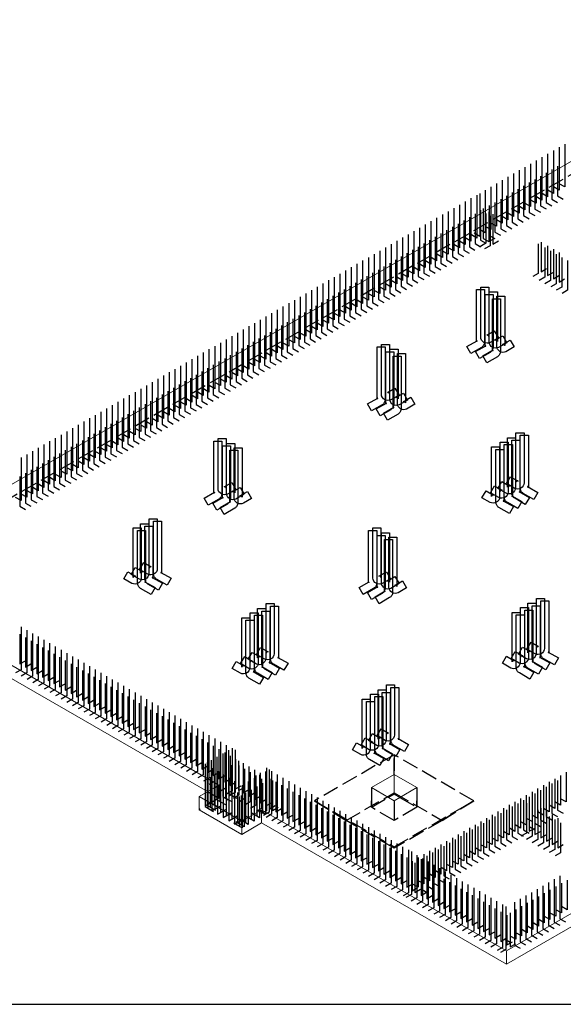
# Model space of a CAD drawing. Header units: millimetres. Extents: x 0 to 50400, y 0 to 35640.
# Tile 6 of 11: x 28053 to 36157, y 8942 to 23629. Entities that reach past the tile are written whole.
import ezdxf

# ---------------------------------------------------------------- set-up
doc = ezdxf.new("R2010")
doc.units = ezdxf.units.MM
doc.linetypes.add('______2', pattern=[324, 240, -84])
for name, color, linetype, lineweight in [('Standard', 7, 'Continuous', 25), ('Выпуски арматуры Г-обр.', 52, 'Continuous', 25), ('ЖБ Лента фундамента под плитной частью', 52, 'Continuous', 50), ('ЖБ Плита Фундамента верхний уровень', 7, 'Continuous', 35)]:
    doc.layers.add(name, color=color, linetype=linetype, lineweight=lineweight)

msp = doc.modelspace()

# ---------------------------------------------------------------- linework, layer by layer
at = {"layer": 'Standard', "color": 254, "linetype": 'Continuous', "lineweight": 25, "true_color": 0xc4c4ff, "transparency": 33554687}
msp.add_lwpolyline([(24993, 8942), (49273, 8942), (49273, 24195), (24993, 24195), (24993, 8942)], dxfattribs=at)
at = {"layer": 'Выпуски арматуры Г-обр.', "color": 7, "linetype": 'Continuous', "lineweight": 25, "transparency": 33554687}
for points in [[(36179, 21774), (36179, 21135), (36096, 21182)], [(35924, 21627), (35924, 20988), (35841, 21036)], [(36009, 21676), (36009, 21037), (35926, 21085)], [(36094, 21725), (36094, 21086), (36011, 21134)], [(35669, 21480), (35669, 20841), (35587, 20889)], [(35754, 21529), (35754, 20890), (35672, 20938)], [(35839, 21578), (35839, 20939), (35756, 20987)], [(36072, 21443), (36072, 21000), (36155, 20952)], [(35415, 21333), (35415, 20694), (35332, 20742)], [(35500, 21382), (35500, 20743), (35417, 20791)], [(35585, 21431), (35585, 20792), (35502, 20840)], [(35818, 21296), (35818, 20853), (35901, 20805)], [(35903, 21345), (35903, 20902), (35985, 20854)], [(35988, 21394), (35988, 20951), (36070, 20903)], [(35160, 21186), (35160, 20547), (35078, 20595)], [(35245, 21235), (35245, 20596), (35162, 20644)], [(35330, 21284), (35330, 20645), (35247, 20693)], [(35563, 21149), (35563, 20706), (35646, 20658)], [(35648, 21198), (35648, 20755), (35731, 20707)], [(35733, 21247), (35733, 20804), (35816, 20756)], [(34870, 21011), (34870, 20372), (34787, 20419)], [(34912, 21036), (34912, 20396), (34829, 20444)], [(34991, 21088), (34991, 20449), (34908, 20497)], [(35075, 21137), (35075, 20498), (34993, 20546)], [(35309, 21002), (35309, 20559), (35392, 20511)], [(35394, 21051), (35394, 20608), (35476, 20560)], [(35478, 21100), (35478, 20657), (35561, 20609)], [(34609, 20868), (34609, 20228), (34526, 20276)], [(34694, 20917), (34694, 20277), (34611, 20325)], [(34778, 20966), (34778, 20326), (34696, 20374)], [(35139, 20904), (35139, 20461), (35222, 20413)], [(35224, 20953), (35224, 20510), (35307, 20462)], [(34354, 20721), (34354, 20081), (34271, 20129)], [(34439, 20770), (34439, 20130), (34356, 20178)], [(34524, 20819), (34524, 20179), (34441, 20227)], [(34842, 20733), (34842, 20290), (34925, 20242)], [(34921, 20786), (34921, 20342), (35003, 20295)], [(35003, 20738), (35003, 20295), (34921, 20247)], [(34963, 20810), (34963, 20367), (35046, 20319)], [(35046, 20762), (35046, 20319), (35128, 20367)], [(35054, 20855), (35054, 20412), (35137, 20364)], [(35109, 20726), (35109, 20282), (35192, 20330)], [(34100, 20574), (34100, 19934), (34017, 19982)], [(34184, 20623), (34184, 19983), (34102, 20031)], [(34269, 20672), (34269, 20032), (34187, 20080)], [(34588, 20586), (34588, 20143), (34670, 20095)], [(34672, 20635), (34672, 20192), (34755, 20144)], [(34757, 20684), (34757, 20241), (34840, 20193)], [(35067, 20701), (35067, 20258), (34984, 20210)], [(33845, 20427), (33845, 19788), (33762, 19835)], [(33930, 20476), (33930, 19837), (33847, 19884)], [(34015, 20525), (34015, 19885), (33932, 19933)], [(34333, 20439), (34333, 19996), (34416, 19948)], [(34418, 20488), (34418, 20045), (34501, 19997)], [(34503, 20537), (34503, 20094), (34585, 20046)], [(33591, 20280), (33591, 19641), (33508, 19688)], [(33675, 20329), (33675, 19690), (33593, 19737)], [(33760, 20378), (33760, 19739), (33677, 19786)], [(34078, 20292), (34078, 19849), (34161, 19801)], [(34163, 20341), (34163, 19898), (34246, 19850)], [(34248, 20390), (34248, 19947), (34331, 19899)], [(35784, 20287), (35784, 19844), (35701, 19796)], [(35826, 20312), (35826, 19868), (35909, 19916)], [(33336, 20133), (33336, 19494), (33253, 19541)], [(33421, 20182), (33421, 19543), (33338, 19590)], [(33506, 20231), (33506, 19592), (33423, 19639)], [(33824, 20145), (33824, 19702), (33907, 19654)], [(33909, 20194), (33909, 19751), (33991, 19703)], [(33994, 20243), (33994, 19800), (34076, 19752)], [(35882, 20231), (35882, 19788), (35799, 19740)], [(35966, 20182), (35966, 19739), (35884, 19691)], [(35924, 20255), (35924, 19812), (36007, 19860)], [(36051, 20133), (36051, 19690), (35969, 19642)], [(36009, 20206), (36009, 19763), (36092, 19811)], [(36094, 20157), (36094, 19714), (36176, 19762)], [(33081, 19986), (33081, 19347), (32999, 19394)], [(33166, 20035), (33166, 19396), (33084, 19443)], [(33251, 20084), (33251, 19445), (33168, 19492)], [(33569, 19998), (33569, 19555), (33652, 19507)], [(33654, 20047), (33654, 19604), (33737, 19556)], [(33739, 20096), (33739, 19653), (33822, 19605)], [(36136, 20084), (36136, 19641), (36053, 19593)], [(36221, 20035), (36221, 19592), (36138, 19544)], [(32827, 19839), (32827, 19200), (32744, 19247)], [(32912, 19888), (32912, 19249), (32829, 19296)], [(32997, 19937), (32997, 19298), (32914, 19345)], [(33315, 19851), (33315, 19408), (33397, 19360)], [(33400, 19900), (33400, 19457), (33482, 19409)], [(33484, 19949), (33484, 19506), (33567, 19458)], [(32572, 19692), (32572, 19053), (32490, 19100)], [(32657, 19741), (32657, 19102), (32574, 19149)], [(32742, 19790), (32742, 19151), (32659, 19198)], [(33060, 19704), (33060, 19261), (33143, 19213)], [(33145, 19753), (33145, 19310), (33228, 19262)], [(33230, 19802), (33230, 19359), (33313, 19311)], [(32318, 19545), (32318, 18906), (32235, 18953)], [(32403, 19594), (32403, 18955), (32320, 19002)], [(32487, 19643), (32487, 19004), (32405, 19051)], [(32806, 19557), (32806, 19114), (32888, 19066)], [(32890, 19606), (32890, 19163), (32973, 19115)], [(32975, 19655), (32975, 19212), (33058, 19164)], [(34983, 19604), (34983, 18817), (34982, 18806), (34979, 18794), (34975, 18783), (34970, 18772), (34963, 18762), (34955, 18753), (34946, 18745), (34937, 18739), (34780, 18648), (34720, 18752), (34873, 18840), (34871, 18839), (34869, 18837), (34867, 18835), (34866, 18832), (34864, 18830), (34863, 18827), (34863, 18824), (34863, 18823), (34863, 19604), (34983, 19604)], [(35046, 19641), (35046, 18904), (35046, 18908), (35043, 18913), (35040, 18917), (35035, 18921), (35030, 18923), (35024, 18924), (35019, 18923), (35015, 18922), (35129, 18988), (35189, 18884), (35066, 18813), (35046, 18805), (35021, 18803), (34996, 18807), (34975, 18816), (34956, 18830), (34940, 18849), (34930, 18872), (34926, 18893), (34926, 19641), (35046, 19641)], [(35174, 19567), (35174, 18830), (35173, 18834), (35171, 18839), (35167, 18844), (35162, 18847), (35157, 18849), (35151, 18850), (35146, 18850), (35142, 18848), (35256, 18914), (35316, 18810), (35193, 18739), (35173, 18732), (35148, 18729), (35123, 18733), (35102, 18743), (35084, 18756), (35068, 18776), (35057, 18799), (35054, 18819), (35054, 19567), (35174, 19567)], [(32063, 19398), (32063, 18759), (31980, 18806)], [(32148, 19447), (32148, 18808), (32065, 18855)], [(32233, 19496), (32233, 18857), (32150, 18904)], [(32551, 19410), (32551, 18967), (32634, 18919)], [(32636, 19459), (32636, 19016), (32719, 18968)], [(32721, 19508), (32721, 19065), (32803, 19017)], [(35110, 19530), (35110, 18744), (35109, 18733), (35106, 18721), (35102, 18709), (35097, 18699), (35090, 18689), (35083, 18680), (35074, 18671), (35065, 18665), (34908, 18574), (34848, 18678), (35000, 18766), (34998, 18765), (34996, 18763), (34995, 18761), (34993, 18759), (34992, 18756), (34991, 18754), (34990, 18751), (34990, 18749), (34990, 19530), (35110, 19530)], [(35220, 19467), (35220, 18680), (35219, 18669), (35217, 18657), (35213, 18646), (35207, 18635), (35201, 18625), (35193, 18616), (35184, 18608), (35175, 18601), (35018, 18511), (34958, 18615), (35110, 18703), (35109, 18701), (35107, 18700), (35105, 18698), (35103, 18695), (35102, 18693), (35101, 18690), (35100, 18687), (35100, 18685), (35100, 19467), (35220, 19467)], [(35284, 19503), (35284, 18767), (35283, 18771), (35281, 18776), (35277, 18780), (35273, 18783), (35267, 18786), (35262, 18787), (35256, 18786), (35253, 18785), (35366, 18850), (35426, 18747), (35303, 18675), (35283, 18668), (35258, 18666), (35233, 18670), (35212, 18679), (35194, 18693), (35178, 18712), (35168, 18735), (35164, 18756), (35164, 19503), (35284, 19503)], [(31809, 19251), (31809, 18612), (31726, 18660)], [(31893, 19300), (31893, 18661), (31811, 18709)], [(31978, 19349), (31978, 18710), (31896, 18758)], [(32297, 19263), (32297, 18820), (32379, 18772)], [(32381, 19312), (32381, 18869), (32464, 18821)], [(32466, 19361), (32466, 18918), (32549, 18870)], [(31554, 19104), (31554, 18465), (31471, 18513)], [(31639, 19153), (31639, 18514), (31556, 18562)], [(31724, 19202), (31724, 18563), (31641, 18611)], [(32042, 19116), (32042, 18673), (32125, 18625)], [(32127, 19165), (32127, 18722), (32210, 18674)], [(32212, 19214), (32212, 18771), (32294, 18723)], [(31299, 18957), (31299, 18318), (31217, 18366)], [(31384, 19006), (31384, 18367), (31302, 18415)], [(31469, 19055), (31469, 18416), (31386, 18464)], [(31787, 18969), (31787, 18526), (31870, 18478)], [(31872, 19018), (31872, 18575), (31955, 18527)], [(31957, 19067), (31957, 18624), (32040, 18576)], [(31045, 18810), (31045, 18171), (30962, 18219)], [(31130, 18859), (31130, 18220), (31047, 18268)], [(31215, 18908), (31215, 18269), (31132, 18317)], [(31533, 18822), (31533, 18379), (31616, 18331)], [(31618, 18871), (31618, 18428), (31700, 18380)], [(31703, 18920), (31703, 18477), (31785, 18429)], [(30790, 18663), (30790, 18024), (30708, 18072)], [(30875, 18712), (30875, 18073), (30792, 18121)], [(30960, 18761), (30960, 18122), (30877, 18170)], [(31278, 18675), (31278, 18232), (31361, 18184)], [(31363, 18724), (31363, 18281), (31446, 18233)], [(31448, 18773), (31448, 18330), (31531, 18282)], [(33502, 18749), (33502, 17962), (33501, 17951), (33498, 17939), (33494, 17928), (33489, 17917), (33483, 17907), (33475, 17898), (33466, 17890), (33457, 17884), (33300, 17793), (33240, 17897), (33392, 17985), (33390, 17984), (33388, 17982), (33387, 17980), (33385, 17977), (33384, 17975), (33383, 17972), (33382, 17970), (33382, 17968), (33382, 18749), (33502, 18749)], [(33629, 18676), (33629, 17889), (33628, 17878), (33626, 17866), (33622, 17854), (33616, 17844), (33610, 17834), (33602, 17825), (33593, 17817), (33584, 17810), (33427, 17720), (33367, 17823), (33519, 17911), (33518, 17910), (33516, 17908), (33514, 17906), (33512, 17904), (33511, 17901), (33510, 17899), (33509, 17896), (33509, 17894), (33509, 18676), (33629, 18676)], [(33566, 18786), (33566, 18049), (33565, 18053), (33563, 18058), (33559, 18062), (33554, 18066), (33549, 18068), (33544, 18069), (33538, 18068), (33534, 18067), (33648, 18133), (33708, 18029), (33585, 17958), (33565, 17951), (33540, 17948), (33515, 17952), (33494, 17961), (33476, 17975), (33460, 17994), (33449, 18017), (33446, 18038), (33446, 18786), (33566, 18786)], [(33693, 18712), (33693, 17975), (33692, 17980), (33690, 17984), (33686, 17989), (33682, 17992), (33676, 17995), (33671, 17996), (33665, 17995), (33662, 17994), (33775, 18059), (33835, 17955), (33712, 17884), (33692, 17877), (33667, 17875), (33642, 17879), (33621, 17888), (33603, 17901), (33587, 17921), (33577, 17944), (33573, 17965), (33573, 18712), (33693, 18712)], [(30536, 18516), (30536, 17877), (30453, 17925)], [(30621, 18565), (30621, 17926), (30538, 17974)], [(30706, 18614), (30706, 17975), (30623, 18023)], [(31024, 18528), (31024, 18085), (31106, 18037)], [(31109, 18577), (31109, 18134), (31191, 18086)], [(31193, 18626), (31193, 18183), (31276, 18135)], [(33740, 18612), (33740, 17825), (33739, 17814), (33736, 17802), (33732, 17791), (33727, 17780), (33720, 17770), (33712, 17761), (33703, 17753), (33694, 17747), (33537, 17656), (33477, 17760), (33630, 17848), (33628, 17847), (33626, 17845), (33624, 17843), (33623, 17840), (33621, 17838), (33620, 17835), (33620, 17832), (33620, 17831), (33620, 18612), (33740, 18612)], [(33803, 18649), (33803, 17912), (33803, 17916), (33800, 17921), (33797, 17925), (33792, 17929), (33787, 17931), (33781, 17932), (33776, 17931), (33772, 17930), (33886, 17996), (33946, 17892), (33822, 17821), (33802, 17813), (33778, 17811), (33753, 17815), (33732, 17824), (33713, 17838), (33697, 17857), (33687, 17880), (33683, 17901), (33683, 18649), (33803, 18649)], [(30281, 18369), (30281, 17730), (30199, 17778)], [(30366, 18418), (30366, 17779), (30283, 17827)], [(30451, 18467), (30451, 17828), (30368, 17876)], [(30769, 18382), (30769, 17938), (30852, 17890)], [(30854, 18430), (30854, 17987), (30937, 17939)], [(30939, 18479), (30939, 18036), (31022, 17988)], [(30027, 18222), (30027, 17583), (29944, 17631)], [(30112, 18271), (30112, 17632), (30029, 17680)], [(30196, 18320), (30196, 17681), (30114, 17729)], [(30515, 18235), (30515, 17791), (30597, 17743)], [(30599, 18284), (30599, 17840), (30682, 17792)], [(30684, 18333), (30684, 17889), (30767, 17841)], [(29772, 18075), (29772, 17436), (29689, 17484)], [(29857, 18124), (29857, 17485), (29774, 17533)], [(29942, 18173), (29942, 17534), (29859, 17582)], [(30260, 18088), (30260, 17644), (30343, 17596)], [(30345, 18137), (30345, 17693), (30428, 17645)], [(30430, 18186), (30430, 17742), (30512, 17694)], [(29518, 17928), (29518, 17289), (29435, 17337)], [(29602, 17977), (29602, 17338), (29520, 17386)], [(29687, 18026), (29687, 17387), (29605, 17435)], [(30005, 17941), (30005, 17497), (30088, 17449)], [(30090, 17990), (30090, 17546), (30173, 17498)], [(30175, 18039), (30175, 17595), (30258, 17547)], [(29263, 17781), (29263, 17142), (29180, 17190)], [(29348, 17830), (29348, 17191), (29265, 17239)], [(29433, 17879), (29433, 17240), (29350, 17288)], [(29751, 17794), (29751, 17350), (29834, 17303)], [(29836, 17843), (29836, 17399), (29919, 17351)], [(29921, 17892), (29921, 17448), (30003, 17400)], [(29008, 17634), (29008, 16995), (28926, 17043)], [(29093, 17683), (29093, 17044), (29011, 17092)], [(29178, 17732), (29178, 17093), (29095, 17141)], [(29496, 17647), (29496, 17203), (29579, 17156)], [(29581, 17696), (29581, 17252), (29664, 17205)], [(29666, 17745), (29666, 17301), (29749, 17254)], [(28754, 17487), (28754, 16848), (28671, 16896)], [(28839, 17536), (28839, 16897), (28756, 16945)], [(28924, 17585), (28924, 16946), (28841, 16994)], [(29242, 17500), (29242, 17056), (29325, 17009)], [(29327, 17549), (29327, 17105), (29409, 17058)], [(29412, 17598), (29412, 17154), (29494, 17107)], [(28499, 17340), (28499, 16701), (28417, 16749)], [(28584, 17389), (28584, 16750), (28501, 16798)], [(28669, 17438), (28669, 16799), (28586, 16847)], [(28987, 17353), (28987, 16909), (29070, 16862)], [(29072, 17402), (29072, 16958), (29155, 16911)], [(29157, 17451), (29157, 17007), (29240, 16960)], [(31067, 17343), (31067, 16556), (31066, 16545), (31063, 16533), (31059, 16522), (31054, 16511), (31047, 16501), (31039, 16492), (31030, 16484), (31022, 16478), (30864, 16387), (30804, 16491), (30957, 16579), (30955, 16578), (30953, 16576), (30951, 16574), (30950, 16571), (30948, 16569), (30947, 16566), (30947, 16564), (30947, 16562), (30947, 17343), (31067, 17343)], [(31130, 17380), (31130, 16643), (31130, 16647), (31127, 16652), (31124, 16656), (31119, 16660), (31114, 16662), (31108, 16663), (31103, 16662), (31099, 16661), (31213, 16727), (31273, 16623), (31150, 16552), (31130, 16545), (31105, 16542), (31080, 16546), (31059, 16555), (31040, 16569), (31024, 16588), (31014, 16611), (31010, 16632), (31010, 17380), (31130, 17380)], [(35445, 17392), (35445, 16644), (35441, 16623), (35431, 16601), (35415, 16581), (35397, 16567), (35376, 16558), (35351, 16554), (35326, 16557), (35306, 16564), (35183, 16635), (35243, 16739), (35357, 16673), (35353, 16675), (35347, 16675), (35342, 16674), (35336, 16672), (35332, 16669), (35328, 16664), (35326, 16659), (35325, 16655), (35325, 17392), (35445, 17392)], [(35572, 17466), (35572, 16718), (35569, 16697), (35558, 16674), (35542, 16655), (35524, 16641), (35503, 16632), (35478, 16628), (35453, 16630), (35433, 16637), (35310, 16709), (35370, 16812), (35484, 16747), (35480, 16748), (35475, 16749), (35469, 16748), (35464, 16746), (35459, 16742), (35455, 16738), (35453, 16733), (35452, 16729), (35452, 17466), (35572, 17466)], [(35509, 17355), (35509, 16574), (35509, 16576), (35508, 16578), (35507, 16581), (35506, 16584), (35504, 16586), (35502, 16588), (35500, 16590), (35499, 16591), (35651, 16503), (35591, 16399), (35434, 16490), (35425, 16496), (35416, 16504), (35408, 16514), (35402, 16524), (35396, 16534), (35392, 16546), (35390, 16557), (35389, 16568), (35389, 17355), (35509, 17355)], [(35636, 17429), (35636, 16647), (35636, 16649), (35635, 16652), (35634, 16655), (35633, 16657), (35632, 16660), (35630, 16662), (35628, 16664), (35626, 16665), (35778, 16577), (35718, 16473), (35561, 16563), (35552, 16570), (35543, 16578), (35536, 16587), (35529, 16597), (35524, 16608), (35520, 16619), (35517, 16631), (35516, 16642), (35516, 17429), (35636, 17429)], [(28245, 17194), (28245, 16554), (28162, 16602)], [(28330, 17242), (28330, 16603), (28247, 16651)], [(28414, 17291), (28414, 16652), (28332, 16700)], [(28733, 17206), (28733, 16762), (28815, 16715)], [(28818, 17255), (28818, 16811), (28900, 16764)], [(28902, 17304), (28902, 16860), (28985, 16813)], [(31194, 17270), (31194, 16483), (31193, 16472), (31190, 16460), (31186, 16448), (31181, 16438), (31175, 16428), (31167, 16419), (31158, 16411), (31149, 16404), (30992, 16314), (30932, 16417), (31084, 16505), (31082, 16504), (31080, 16502), (31079, 16500), (31077, 16498), (31076, 16495), (31075, 16493), (31074, 16490), (31074, 16488), (31074, 17270), (31194, 17270)], [(31304, 17206), (31304, 16419), (31303, 16408), (31301, 16396), (31297, 16385), (31291, 16374), (31285, 16364), (31277, 16355), (31268, 16347), (31259, 16341), (31102, 16250), (31042, 16354), (31194, 16442), (31193, 16441), (31191, 16439), (31189, 16437), (31187, 16434), (31186, 16432), (31185, 16429), (31185, 16426), (31184, 16425), (31184, 17206), (31304, 17206)], [(31258, 17306), (31258, 16569), (31257, 16574), (31255, 16578), (31251, 16583), (31246, 16586), (31241, 16589), (31236, 16590), (31230, 16589), (31226, 16588), (31340, 16653), (31400, 16549), (31277, 16478), (31257, 16471), (31232, 16469), (31207, 16473), (31186, 16482), (31168, 16495), (31152, 16515), (31141, 16538), (31138, 16559), (31138, 17306), (31258, 17306)], [(31368, 17243), (31368, 16506), (31367, 16510), (31365, 16515), (31361, 16519), (31357, 16523), (31351, 16525), (31346, 16526), (31340, 16525), (31337, 16524), (31450, 16590), (31510, 16486), (31387, 16415), (31367, 16407), (31342, 16405), (31317, 16409), (31296, 16418), (31278, 16432), (31262, 16451), (31252, 16474), (31248, 16495), (31248, 17243), (31368, 17243)], [(35208, 17255), (35208, 16507), (35204, 16486), (35194, 16463), (35178, 16444), (35159, 16430), (35138, 16421), (35113, 16417), (35088, 16420), (35068, 16427), (34945, 16498), (35005, 16602), (35119, 16536), (35115, 16538), (35110, 16538), (35104, 16537), (35099, 16535), (35094, 16531), (35091, 16527), (35088, 16522), (35088, 16518), (35088, 17255), (35208, 17255)], [(35335, 17328), (35335, 16581), (35331, 16560), (35321, 16537), (35305, 16517), (35286, 16504), (35265, 16495), (35240, 16491), (35216, 16493), (35196, 16500), (35072, 16571), (35132, 16675), (35246, 16610), (35242, 16611), (35237, 16612), (35231, 16611), (35226, 16608), (35221, 16605), (35218, 16600), (35216, 16596), (35215, 16592), (35215, 17328), (35335, 17328)], [(35271, 17218), (35271, 16437), (35271, 16439), (35270, 16441), (35270, 16444), (35268, 16447), (35267, 16449), (35265, 16451), (35263, 16453), (35261, 16454), (35414, 16366), (35354, 16262), (35196, 16353), (35188, 16359), (35179, 16367), (35171, 16376), (35164, 16386), (35159, 16397), (35155, 16409), (35152, 16420), (35151, 16431), (35151, 17218), (35271, 17218)], [(35398, 17292), (35398, 16510), (35398, 16512), (35398, 16515), (35397, 16517), (35396, 16520), (35394, 16522), (35392, 16525), (35390, 16526), (35389, 16527), (35541, 16440), (35481, 16336), (35324, 16426), (35315, 16433), (35306, 16441), (35298, 16450), (35291, 16460), (35286, 16471), (35282, 16482), (35280, 16494), (35278, 16505), (35278, 17292), (35398, 17292)], [(28075, 17096), (28075, 16456), (27992, 16504)], [(28160, 17145), (28160, 16505), (28077, 16553)], [(28478, 17059), (28478, 16615), (28561, 16568)], [(28563, 17108), (28563, 16664), (28646, 16617)], [(28648, 17157), (28648, 16713), (28731, 16666)], [(28224, 16912), (28224, 16468), (28306, 16421)], [(28308, 16961), (28308, 16517), (28391, 16470)], [(28393, 17010), (28393, 16566), (28476, 16519)], [(28054, 16814), (28054, 16370), (28137, 16323)], [(28139, 16863), (28139, 16419), (28221, 16372)], [(30104, 16184), (30104, 15437), (30100, 15416), (30090, 15393), (30074, 15374), (30055, 15360), (30034, 15351), (30009, 15347), (29984, 15349), (29964, 15356), (29841, 15427), (29901, 15531), (30015, 15466), (30011, 15467), (30006, 15468), (30000, 15467), (29995, 15464), (29990, 15461), (29987, 15457), (29984, 15452), (29984, 15448), (29984, 16184), (30104, 16184)], [(29866, 16047), (29866, 15300), (29862, 15279), (29852, 15256), (29836, 15236), (29818, 15223), (29797, 15214), (29772, 15209), (29747, 15212), (29727, 15219), (29604, 15290), (29664, 15394), (29777, 15329), (29774, 15330), (29768, 15330), (29763, 15330), (29757, 15327), (29753, 15324), (29749, 15319), (29747, 15314), (29746, 15310), (29746, 16047), (29866, 16047)], [(29976, 16111), (29976, 15363), (29973, 15342), (29962, 15320), (29946, 15300), (29928, 15286), (29907, 15277), (29882, 15273), (29857, 15276), (29837, 15283), (29714, 15354), (29774, 15458), (29888, 15392), (29884, 15394), (29879, 15394), (29873, 15393), (29868, 15391), (29863, 15387), (29859, 15383), (29857, 15378), (29856, 15374), (29856, 16111), (29976, 16111)], [(29930, 16011), (29930, 15229), (29930, 15231), (29929, 15234), (29928, 15236), (29927, 15239), (29925, 15241), (29923, 15243), (29921, 15245), (29920, 15246), (30072, 15158), (30012, 15055), (29855, 15145), (29846, 15152), (29837, 15160), (29829, 15169), (29823, 15179), (29817, 15189), (29813, 15201), (29811, 15213), (29810, 15224), (29810, 16011), (29930, 16011)], [(30040, 16074), (30040, 15293), (30040, 15295), (30039, 15297), (30038, 15300), (30037, 15303), (30035, 15305), (30034, 15307), (30032, 15309), (30030, 15310), (30182, 15222), (30122, 15118), (29965, 15209), (29956, 15215), (29947, 15223), (29940, 15233), (29933, 15242), (29928, 15253), (29924, 15265), (29921, 15276), (29920, 15287), (29920, 16074), (30040, 16074)], [(30167, 16148), (30167, 15366), (30167, 15368), (30167, 15371), (30166, 15374), (30164, 15376), (30163, 15378), (30161, 15381), (30159, 15382), (30157, 15384), (30310, 15296), (30250, 15192), (30093, 15282), (30084, 15289), (30075, 15297), (30067, 15306), (30060, 15316), (30055, 15327), (30051, 15338), (30048, 15350), (30047, 15361), (30047, 16148), (30167, 16148)], [(33375, 16011), (33375, 15224), (33374, 15213), (33371, 15201), (33367, 15189), (33362, 15179), (33355, 15169), (33347, 15160), (33338, 15152), (33330, 15145), (33172, 15055), (33112, 15158), (33265, 15246), (33263, 15245), (33261, 15243), (33259, 15241), (33258, 15239), (33256, 15236), (33255, 15234), (33255, 15231), (33255, 15229), (33255, 16011), (33375, 16011)], [(33438, 16047), (33438, 15310), (33438, 15314), (33435, 15319), (33432, 15324), (33427, 15327), (33422, 15330), (33416, 15330), (33411, 15330), (33407, 15329), (33521, 15394), (33581, 15290), (33458, 15219), (33438, 15212), (33413, 15209), (33388, 15214), (33367, 15223), (33348, 15236), (33332, 15256), (33322, 15279), (33318, 15300), (33318, 16047), (33438, 16047)], [(33502, 15937), (33502, 15150), (33501, 15139), (33498, 15127), (33494, 15116), (33489, 15105), (33483, 15095), (33475, 15086), (33466, 15078), (33457, 15072), (33300, 14981), (33240, 15085), (33392, 15173), (33390, 15172), (33388, 15170), (33387, 15168), (33385, 15165), (33384, 15163), (33383, 15160), (33382, 15158), (33382, 15156), (33382, 15937), (33502, 15937)], [(33612, 15873), (33612, 15086), (33611, 15076), (33609, 15064), (33605, 15052), (33599, 15042), (33593, 15032), (33585, 15022), (33576, 15014), (33567, 15008), (33410, 14917), (33350, 15021), (33502, 15109), (33501, 15108), (33499, 15106), (33497, 15104), (33495, 15102), (33494, 15099), (33493, 15097), (33493, 15094), (33492, 15092), (33492, 15873), (33612, 15873)], [(33566, 15974), (33566, 15237), (33565, 15241), (33563, 15246), (33559, 15250), (33554, 15254), (33549, 15256), (33544, 15257), (33538, 15256), (33534, 15255), (33648, 15321), (33708, 15217), (33585, 15146), (33565, 15139), (33540, 15136), (33515, 15140), (33494, 15149), (33476, 15163), (33460, 15182), (33449, 15205), (33446, 15226), (33446, 15974), (33566, 15974)], [(33676, 15910), (33676, 15173), (33675, 15177), (33673, 15182), (33669, 15187), (33665, 15190), (33659, 15192), (33654, 15193), (33648, 15193), (33645, 15191), (33758, 15257), (33818, 15153), (33695, 15082), (33675, 15075), (33650, 15072), (33625, 15076), (33604, 15085), (33586, 15099), (33570, 15119), (33560, 15141), (33556, 15162), (33556, 15910), (33676, 15910)], [(35878, 14996), (35878, 14249), (35874, 14228), (35864, 14205), (35848, 14186), (35829, 14172), (35808, 14163), (35784, 14159), (35759, 14161), (35739, 14168), (35616, 14239), (35676, 14343), (35789, 14278), (35785, 14279), (35780, 14280), (35774, 14279), (35769, 14276), (35764, 14273), (35761, 14269), (35759, 14264), (35758, 14260), (35758, 14996), (35878, 14996)], [(31720, 14845), (31720, 14097), (31716, 14076), (31706, 14053), (31690, 14034), (31672, 14020), (31651, 14011), (31626, 14007), (31601, 14009), (31581, 14016), (31458, 14088), (31518, 14192), (31631, 14126), (31628, 14127), (31622, 14128), (31617, 14127), (31611, 14125), (31607, 14121), (31603, 14117), (31601, 14112), (31600, 14108), (31600, 14845), (31720, 14845)], [(31847, 14918), (31847, 14170), (31844, 14149), (31833, 14127), (31817, 14107), (31799, 14093), (31778, 14084), (31753, 14080), (31728, 14083), (31708, 14090), (31585, 14161), (31645, 14265), (31759, 14199), (31755, 14201), (31750, 14201), (31744, 14200), (31739, 14198), (31734, 14195), (31730, 14190), (31728, 14185), (31727, 14181), (31727, 14918), (31847, 14918)], [(31911, 14881), (31911, 14100), (31911, 14102), (31910, 14105), (31909, 14107), (31908, 14110), (31907, 14112), (31905, 14114), (31903, 14116), (31901, 14117), (32053, 14029), (31993, 13925), (31836, 14016), (31827, 14022), (31818, 14030), (31811, 14040), (31804, 14050), (31799, 14060), (31795, 14072), (31792, 14083), (31791, 14094), (31791, 14881), (31911, 14881)], [(35640, 14859), (35640, 14112), (35636, 14091), (35626, 14068), (35610, 14048), (35592, 14035), (35571, 14026), (35546, 14021), (35521, 14024), (35501, 14031), (35378, 14102), (35438, 14206), (35552, 14141), (35548, 14142), (35542, 14142), (35537, 14142), (35532, 14139), (35527, 14136), (35523, 14131), (35521, 14126), (35520, 14122), (35520, 14859), (35640, 14859)], [(35751, 14923), (35751, 14175), (35747, 14154), (35737, 14132), (35721, 14112), (35702, 14098), (35681, 14089), (35656, 14085), (35631, 14088), (35611, 14095), (35488, 14166), (35548, 14270), (35662, 14204), (35658, 14206), (35653, 14206), (35647, 14205), (35642, 14203), (35637, 14199), (35634, 14195), (35631, 14190), (35631, 14186), (35631, 14923), (35751, 14923)], [(35814, 14886), (35814, 14105), (35814, 14107), (35814, 14109), (35813, 14112), (35811, 14115), (35810, 14117), (35808, 14119), (35806, 14121), (35804, 14122), (35957, 14034), (35897, 13930), (35739, 14021), (35731, 14027), (35722, 14035), (35714, 14045), (35707, 14054), (35702, 14065), (35698, 14077), (35695, 14088), (35694, 14099), (35694, 14886), (35814, 14886)], [(35942, 14960), (35942, 14178), (35941, 14180), (35941, 14183), (35940, 14186), (35939, 14188), (35937, 14190), (35935, 14193), (35933, 14194), (35932, 14196), (36084, 14108), (36024, 14004), (35867, 14094), (35858, 14101), (35849, 14109), (35841, 14118), (35834, 14128), (35829, 14139), (35825, 14150), (35823, 14162), (35822, 14173), (35822, 14960), (35942, 14960)], [(31483, 14707), (31483, 13960), (31479, 13939), (31469, 13916), (31453, 13896), (31434, 13883), (31413, 13874), (31388, 13870), (31363, 13872), (31343, 13879), (31220, 13950), (31280, 14054), (31394, 13989), (31390, 13990), (31385, 13991), (31379, 13990), (31374, 13987), (31369, 13984), (31365, 13980), (31363, 13975), (31363, 13971), (31363, 14707), (31483, 14707)], [(31610, 14781), (31610, 14033), (31606, 14012), (31596, 13989), (31580, 13970), (31561, 13956), (31540, 13947), (31515, 13943), (31491, 13946), (31471, 13953), (31347, 14024), (31407, 14128), (31521, 14062), (31517, 14064), (31512, 14064), (31506, 14063), (31501, 14061), (31496, 14057), (31493, 14053), (31491, 14048), (31490, 14044), (31490, 14781), (31610, 14781)], [(31673, 14744), (31673, 13963), (31673, 13965), (31673, 13967), (31672, 13970), (31670, 13973), (31669, 13975), (31667, 13977), (31665, 13979), (31664, 13980), (31816, 13892), (31756, 13788), (31599, 13879), (31590, 13885), (31581, 13893), (31573, 13903), (31566, 13912), (31561, 13923), (31557, 13935), (31554, 13946), (31553, 13957), (31553, 14744), (31673, 14744)], [(31784, 14808), (31784, 14026), (31784, 14028), (31783, 14031), (31782, 14034), (31781, 14036), (31779, 14039), (31777, 14041), (31775, 14043), (31774, 14044), (31926, 13956), (31866, 13852), (31709, 13943), (31700, 13949), (31691, 13957), (31683, 13966), (31677, 13976), (31671, 13987), (31667, 13998), (31665, 14010), (31664, 14021), (31664, 14808), (31784, 14808)], [(35513, 14786), (35513, 14038), (35509, 14017), (35499, 13994), (35483, 13975), (35465, 13961), (35444, 13952), (35419, 13948), (35394, 13951), (35374, 13958), (35251, 14029), (35311, 14133), (35424, 14067), (35421, 14068), (35415, 14069), (35410, 14068), (35404, 14066), (35400, 14062), (35396, 14058), (35394, 14053), (35393, 14049), (35393, 14786), (35513, 14786)], [(35577, 14749), (35577, 13968), (35576, 13970), (35576, 13972), (35575, 13975), (35574, 13977), (35572, 13980), (35570, 13982), (35568, 13984), (35567, 13985), (35719, 13897), (35659, 13793), (35502, 13884), (35493, 13890), (35484, 13898), (35476, 13907), (35470, 13917), (35464, 13928), (35460, 13939), (35458, 13951), (35457, 13962), (35457, 14749), (35577, 14749)], [(35704, 14823), (35704, 14041), (35704, 14043), (35703, 14046), (35702, 14048), (35701, 14051), (35699, 14053), (35698, 14055), (35696, 14057), (35694, 14058), (35846, 13970), (35786, 13867), (35629, 13957), (35620, 13964), (35611, 13972), (35603, 13981), (35597, 13991), (35592, 14001), (35588, 14013), (35585, 14025), (35584, 14036), (35584, 14823), (35704, 14823)], [(28075, 14573), (28075, 13933), (27992, 13885)], [(31546, 14671), (31546, 13889), (31546, 13891), (31545, 13894), (31544, 13896), (31543, 13899), (31542, 13901), (31540, 13904), (31538, 13905), (31536, 13906), (31689, 13819), (31629, 13715), (31471, 13805), (31462, 13812), (31454, 13820), (31446, 13829), (31439, 13839), (31434, 13850), (31430, 13861), (31427, 13873), (31426, 13884), (31426, 14671), (31546, 14671)], [(28054, 14462), (28054, 14019), (28137, 14067)], [(28160, 14524), (28160, 13884), (28077, 13836)], [(28139, 14413), (28139, 13970), (28221, 14018)], [(28245, 14475), (28245, 13835), (28162, 13787)], [(28330, 14426), (28330, 13786), (28247, 13739)], [(28224, 14364), (28224, 13921), (28306, 13969)], [(28308, 14315), (28308, 13872), (28391, 13920)], [(28414, 14377), (28414, 13737), (28332, 13690)], [(28393, 14266), (28393, 13823), (28476, 13871)], [(28499, 14328), (28499, 13688), (28417, 13641)], [(28584, 14279), (28584, 13639), (28501, 13592)], [(28478, 14217), (28478, 13774), (28561, 13822)], [(28563, 14168), (28563, 13725), (28646, 13773)], [(28669, 14230), (28669, 13590), (28586, 13543)], [(28648, 14119), (28648, 13676), (28731, 13724)], [(28754, 14181), (28754, 13541), (28671, 13494)], [(28839, 14132), (28839, 13492), (28756, 13445)], [(28733, 14070), (28733, 13627), (28815, 13675)], [(28818, 14021), (28818, 13578), (28900, 13626)], [(28924, 14083), (28924, 13443), (28841, 13396)], [(28902, 13972), (28902, 13529), (28985, 13577)], [(29008, 14034), (29008, 13394), (28926, 13347)], [(29093, 13985), (29093, 13345), (29011, 13298)], [(28987, 13923), (28987, 13480), (29070, 13528)], [(29072, 13874), (29072, 13431), (29155, 13479)], [(29178, 13936), (29178, 13296), (29095, 13249)], [(29157, 13825), (29157, 13382), (29240, 13430)], [(29263, 13887), (29263, 13247), (29180, 13200)], [(29348, 13838), (29348, 13198), (29265, 13151)], [(29242, 13776), (29242, 13333), (29325, 13381)], [(29327, 13727), (29327, 13284), (29409, 13332)], [(29433, 13789), (29433, 13149), (29350, 13102)], [(29412, 13678), (29412, 13235), (29494, 13283)], [(29518, 13740), (29518, 13100), (29435, 13053)], [(29602, 13691), (29602, 13051), (29520, 13004)], [(33642, 13706), (33642, 12958), (33638, 12937), (33628, 12914), (33612, 12895), (33594, 12881), (33573, 12872), (33548, 12868), (33523, 12870), (33503, 12877), (33380, 12949), (33440, 13052), (33553, 12987), (33550, 12988), (33544, 12989), (33539, 12988), (33533, 12986), (33529, 12982), (33525, 12978), (33523, 12973), (33522, 12969), (33522, 13706), (33642, 13706)], [(33706, 13669), (33706, 12887), (33705, 12889), (33705, 12892), (33704, 12895), (33703, 12897), (33701, 12900), (33699, 12902), (33697, 12904), (33696, 12905), (33848, 12817), (33788, 12713), (33631, 12804), (33622, 12810), (33613, 12818), (33605, 12827), (33599, 12837), (33593, 12848), (33589, 12859), (33587, 12871), (33586, 12882), (33586, 13669), (33706, 13669)], [(29496, 13629), (29496, 13186), (29579, 13234)], [(29581, 13581), (29581, 13137), (29664, 13185)], [(29687, 13642), (29687, 13002), (29605, 12955)], [(29666, 13532), (29666, 13088), (29749, 13136)], [(29772, 13593), (29772, 12953), (29689, 12906)], [(29857, 13544), (29857, 12904), (29774, 12857)], [(33404, 13568), (33404, 12821), (33401, 12800), (33390, 12777), (33375, 12757), (33356, 12744), (33335, 12735), (33310, 12731), (33285, 12733), (33265, 12740), (33142, 12811), (33202, 12915), (33316, 12850), (33312, 12851), (33307, 12852), (33301, 12851), (33296, 12848), (33291, 12845), (33287, 12841), (33285, 12836), (33284, 12832), (33284, 13568), (33404, 13568)], [(33515, 13632), (33515, 12884), (33511, 12863), (33501, 12841), (33485, 12821), (33466, 12807), (33445, 12798), (33420, 12794), (33396, 12797), (33376, 12804), (33252, 12875), (33312, 12979), (33426, 12913), (33422, 12915), (33417, 12915), (33411, 12914), (33406, 12912), (33401, 12909), (33398, 12904), (33395, 12899), (33395, 12895), (33395, 13632), (33515, 13632)], [(33468, 13532), (33468, 12750), (33468, 12752), (33467, 12755), (33466, 12758), (33465, 12760), (33464, 12762), (33462, 12765), (33460, 12766), (33458, 12767), (33610, 12680), (33550, 12576), (33393, 12666), (33384, 12673), (33375, 12681), (33368, 12690), (33361, 12700), (33356, 12711), (33352, 12722), (33349, 12734), (33348, 12745), (33348, 13532), (33468, 13532)], [(33578, 13595), (33578, 12814), (33578, 12816), (33578, 12819), (33577, 12821), (33575, 12824), (33574, 12826), (33572, 12828), (33570, 12830), (33568, 12831), (33721, 12743), (33661, 12639), (33504, 12730), (33495, 12736), (33486, 12744), (33478, 12754), (33471, 12764), (33466, 12774), (33462, 12786), (33459, 12797), (33458, 12808), (33458, 13595), (33578, 13595)], [(29751, 13483), (29751, 13039), (29834, 13087)], [(29836, 13434), (29836, 12990), (29919, 13038)], [(29942, 13495), (29942, 12855), (29859, 12808)], [(29921, 13385), (29921, 12941), (30003, 12989)], [(30027, 13446), (30027, 12806), (29944, 12759)], [(30112, 13397), (30112, 12757), (30029, 12710)], [(33277, 13495), (33277, 12747), (33273, 12726), (33263, 12704), (33247, 12684), (33229, 12670), (33208, 12661), (33183, 12657), (33158, 12660), (33138, 12667), (33015, 12738), (33075, 12842), (33189, 12776), (33185, 12778), (33179, 12778), (33174, 12777), (33168, 12775), (33164, 12771), (33160, 12767), (33158, 12762), (33157, 12758), (33157, 13495), (33277, 13495)], [(33341, 13458), (33341, 12677), (33341, 12679), (33340, 12681), (33339, 12684), (33338, 12687), (33336, 12689), (33334, 12691), (33332, 12693), (33331, 12694), (33483, 12606), (33423, 12502), (33266, 12593), (33257, 12599), (33248, 12607), (33240, 12617), (33234, 12626), (33228, 12637), (33224, 12649), (33222, 12660), (33221, 12671), (33221, 13458), (33341, 13458)], [(30005, 13336), (30005, 12892), (30088, 12940)], [(30090, 13287), (30090, 12843), (30173, 12891)], [(30196, 13348), (30196, 12708), (30114, 12661)], [(30175, 13238), (30175, 12794), (30258, 12842)], [(30281, 13299), (30281, 12659), (30199, 12612)], [(30366, 13250), (30366, 12611), (30283, 12563)], [(30260, 13189), (30260, 12745), (30343, 12793)], [(30345, 13140), (30345, 12696), (30428, 12744)], [(30451, 13201), (30451, 12562), (30368, 12514)], [(30430, 13091), (30430, 12647), (30512, 12695)], [(30536, 13152), (30536, 12513), (30453, 12465)], [(30621, 13103), (30621, 12464), (30538, 12416)], [(30515, 13042), (30515, 12598), (30597, 12646)], [(30599, 12993), (30599, 12549), (30682, 12597)], [(30706, 13054), (30706, 12415), (30623, 12367)], [(30684, 12944), (30684, 12500), (30767, 12548)], [(30790, 13005), (30790, 12366), (30708, 12318)], [(30875, 12956), (30875, 12317), (30792, 12269)], [(30769, 12895), (30769, 12451), (30852, 12499)], [(30854, 12846), (30854, 12402), (30937, 12450)], [(30960, 12907), (30960, 12268), (30877, 12220)], [(30939, 12797), (30939, 12353), (31022, 12401)], [(31045, 12858), (31045, 12219), (30962, 12171)], [(31130, 12809), (31130, 12170), (31047, 12122)], [(30994, 12633), (30994, 11993), (31077, 11945)], [(31024, 12748), (31024, 12304), (31106, 12352)], [(31079, 12682), (31079, 12042), (31162, 11994)], [(31109, 12699), (31109, 12255), (31191, 12303)], [(31221, 12764), (31221, 12124), (31138, 12077)], [(31164, 12731), (31164, 12091), (31246, 12043)], [(31263, 12739), (31263, 12100), (31181, 12052)], [(31193, 12650), (31193, 12206), (31276, 12254)], [(30818, 12531), (30818, 11892), (30901, 11844)], [(30848, 12548), (30848, 11909), (30930, 11861)], [(30909, 12584), (30909, 11944), (30992, 11896)], [(31206, 12510), (31206, 12067), (31289, 12019)], [(31321, 12503), (31321, 12059), (31238, 12012)], [(31272, 12597), (31272, 12154), (31355, 12201)], [(31314, 12573), (31314, 12129), (31397, 12177)], [(31384, 12539), (31384, 12096), (31467, 12144)], [(31469, 12490), (31469, 12047), (31552, 12095)], [(30918, 12466), (30918, 11827), (31000, 11874)], [(30952, 12363), (30952, 11920), (31034, 11872)], [(31002, 12417), (31002, 11778), (31085, 11825)], [(31036, 12412), (31036, 11969), (31119, 11921)], [(31087, 12368), (31087, 11729), (31170, 11776)], [(31121, 12461), (31121, 12018), (31204, 11970)], [(31406, 12454), (31406, 12010), (31323, 11963)], [(31490, 12405), (31490, 11961), (31408, 11914)], [(31575, 12356), (31575, 11912), (31493, 11865)], [(31630, 12363), (31630, 11724), (31548, 11772)], [(31554, 12441), (31554, 11998), (31637, 12046)], [(31715, 12412), (31715, 11773), (31633, 11821)], [(31639, 12393), (31639, 11949), (31722, 11997)], [(31730, 12470), (31730, 11830), (31647, 11783)], [(31773, 12445), (31773, 11806), (31690, 11758)], [(31724, 12344), (31724, 11900), (31806, 11948)], [(31809, 12417), (31809, 11778), (31726, 11730)], [(31893, 12368), (31893, 11729), (31811, 11681)], [(36115, 12356), (36115, 11912), (36032, 11960)], [(36200, 12405), (36200, 11961), (36117, 12009)], [(30860, 12310), (30860, 11867), (30943, 11819)], [(30890, 12328), (30890, 11884), (30973, 11836)], [(30960, 12295), (30960, 11851), (31043, 11899)], [(31045, 12246), (31045, 11802), (31128, 11850)], [(31130, 12197), (31130, 11753), (31213, 11801)], [(31172, 12319), (31172, 11680), (31255, 11727)], [(31257, 12270), (31257, 11631), (31340, 11678)], [(31257, 12270), (31257, 11631), (31340, 11678)], [(31369, 12212), (31369, 11573), (31287, 11621)], [(31399, 12230), (31399, 11590), (31316, 11638)], [(31461, 12265), (31461, 11626), (31378, 11674)], [(31546, 12314), (31546, 11675), (31463, 11723)], [(31588, 12192), (31588, 11748), (31505, 11796)], [(31660, 12307), (31660, 11863), (31577, 11816)], [(31673, 12241), (31673, 11797), (31590, 11845)], [(31781, 12303), (31781, 11860), (31864, 11908)], [(31823, 12279), (31823, 11835), (31906, 11883)], [(31872, 12258), (31872, 11814), (31955, 11862)], [(31978, 12319), (31978, 11680), (31896, 11632)], [(31957, 12209), (31957, 11765), (32040, 11813)], [(32063, 12270), (32063, 11631), (31980, 11583)], [(32148, 12221), (32148, 11582), (32065, 11534)], [(35860, 12209), (35860, 11765), (35778, 11813)], [(35945, 12258), (35945, 11814), (35862, 11862)], [(36030, 12307), (36030, 11863), (35947, 11911)], [(35988, 12233), (35988, 11790), (36070, 11742)], [(36072, 12282), (36072, 11839), (36155, 11791)], [(31215, 12148), (31215, 11704), (31297, 11752)], [(31357, 12058), (31357, 11615), (31274, 11663)], [(31299, 12099), (31299, 11655), (31382, 11703)], [(31418, 12094), (31418, 11650), (31336, 11698)], [(31503, 12143), (31503, 11699), (31420, 11747)], [(32042, 12160), (32042, 11716), (32125, 11764)], [(32127, 12111), (32127, 11667), (32210, 11715)], [(32233, 12172), (32233, 11533), (32150, 11485)], [(32212, 12062), (32212, 11618), (32294, 11666)], [(32318, 12123), (32318, 11484), (32235, 11436)], [(32403, 12074), (32403, 11435), (32320, 11387)], [(35606, 12062), (35606, 11618), (35523, 11666)], [(35691, 12111), (35691, 11667), (35608, 11715)], [(35775, 12160), (35775, 11716), (35693, 11764)], [(35733, 12086), (35733, 11643), (35816, 11595)], [(35818, 12135), (35818, 11692), (35901, 11644)], [(35903, 12184), (35903, 11741), (35985, 11693)], [(31327, 12041), (31327, 11598), (31244, 11645)], [(32297, 12013), (32297, 11569), (32379, 11617)], [(32381, 11964), (32381, 11520), (32464, 11568)], [(32487, 12025), (32487, 11386), (32405, 11338)], [(32466, 11915), (32466, 11471), (32549, 11519)], [(32572, 11976), (32572, 11337), (32490, 11289)], [(32657, 11927), (32657, 11288), (32574, 11240)], [(35351, 11915), (35351, 11471), (35268, 11519)], [(35436, 11964), (35436, 11520), (35353, 11568)], [(35521, 12013), (35521, 11569), (35438, 11617)], [(35478, 11939), (35478, 11496), (35561, 11448)], [(35608, 11941), (35608, 11497), (35525, 11449)], [(35563, 11988), (35563, 11545), (35646, 11497)], [(35648, 12037), (35648, 11594), (35731, 11546)], [(35650, 11965), (35650, 11522), (35733, 11569)], [(35735, 11916), (35735, 11473), (35818, 11520)], [(32551, 11866), (32551, 11423), (32634, 11470)], [(32636, 11817), (32636, 11374), (32719, 11421)], [(32742, 11878), (32742, 11239), (32659, 11191)], [(32721, 11768), (32721, 11325), (32803, 11372)], [(32827, 11829), (32827, 11190), (32744, 11142)], [(32912, 11780), (32912, 11141), (32829, 11093)], [(35097, 11768), (35097, 11325), (35014, 11372)], [(35182, 11817), (35182, 11374), (35099, 11421)], [(35266, 11866), (35266, 11423), (35184, 11470)], [(35224, 11792), (35224, 11349), (35307, 11301)], [(35309, 11841), (35309, 11398), (35392, 11350)], [(35394, 11890), (35394, 11447), (35476, 11399)], [(35693, 11892), (35693, 11448), (35610, 11400)], [(35778, 11843), (35778, 11399), (35695, 11351)], [(35862, 11794), (35862, 11350), (35780, 11302)], [(35820, 11867), (35820, 11424), (35903, 11471)], [(35905, 11818), (35905, 11375), (35988, 11422)], [(35990, 11769), (35990, 11326), (36072, 11373)], [(32806, 11719), (32806, 11276), (32888, 11323)], [(32890, 11670), (32890, 11227), (32973, 11274)], [(32997, 11731), (32997, 11092), (32914, 11044)], [(32975, 11621), (32975, 11178), (33058, 11225)], [(33081, 11682), (33081, 11043), (32999, 10995)], [(33166, 11633), (33166, 10994), (33084, 10946)], [(34842, 11621), (34842, 11178), (34759, 11225)], [(34927, 11670), (34927, 11227), (34844, 11274)], [(35012, 11719), (35012, 11276), (34929, 11323)], [(34969, 11645), (34969, 11202), (35052, 11154)], [(35054, 11694), (35054, 11251), (35137, 11203)], [(35139, 11743), (35139, 11300), (35222, 11252)], [(35947, 11745), (35947, 11301), (35864, 11253)], [(36032, 11696), (36032, 11252), (35949, 11204)], [(36117, 11647), (36117, 11203), (36034, 11155)], [(36075, 11720), (36075, 11277), (36157, 11324)], [(33060, 11572), (33060, 11129), (33143, 11176)], [(33145, 11523), (33145, 11080), (33228, 11127)], [(33251, 11584), (33251, 10945), (33168, 10897)], [(33230, 11474), (33230, 11031), (33313, 11078)], [(33336, 11535), (33336, 10896), (33253, 10848)], [(33421, 11486), (33421, 10847), (33338, 10799)], [(34588, 11474), (34588, 11031), (34505, 11078)], [(34672, 11523), (34672, 11080), (34590, 11127)], [(34757, 11572), (34757, 11129), (34675, 11176)], [(34715, 11498), (34715, 11055), (34798, 11007)], [(34800, 11547), (34800, 11104), (34882, 11056)], [(34885, 11596), (34885, 11153), (34967, 11105)], [(33315, 11425), (33315, 10982), (33397, 11029)], [(33400, 11376), (33400, 10933), (33482, 10980)], [(33506, 11437), (33506, 10798), (33423, 10750)], [(33484, 11327), (33484, 10884), (33567, 10931)], [(33591, 11388), (33591, 10749), (33508, 10701)], [(33675, 11339), (33675, 10700), (33593, 10652)], [(34333, 11327), (34333, 10884), (34250, 10931)], [(34418, 11376), (34418, 10933), (34335, 10980)], [(34503, 11425), (34503, 10982), (34420, 11029)], [(34460, 11351), (34460, 10908), (34543, 10860)], [(34545, 11400), (34545, 10957), (34628, 10909)], [(34630, 11449), (34630, 11006), (34713, 10958)], [(33569, 11278), (33569, 10835), (33652, 10882)], [(33654, 11229), (33654, 10786), (33737, 10833)], [(33760, 11290), (33760, 10651), (33677, 10603)], [(33739, 11180), (33739, 10737), (33822, 10784)], [(33851, 11245), (33851, 10606), (33769, 10558)], [(33894, 11220), (33894, 10581), (33811, 10533)], [(33972, 11168), (33972, 10528), (33890, 10481)], [(34078, 11180), (34078, 10737), (33996, 10784)], [(34163, 11229), (34163, 10786), (34081, 10833)], [(34248, 11278), (34248, 10835), (34165, 10882)], [(34206, 11205), (34206, 10761), (34288, 10713)], [(34291, 11253), (34291, 10810), (34373, 10762)], [(34375, 11302), (34375, 10859), (34458, 10811)], [(33824, 11131), (33824, 10688), (33907, 10735)], [(33902, 11078), (33902, 10635), (33985, 10683)], [(33994, 11131), (33994, 10688), (33911, 10735)], [(33945, 11054), (33945, 10611), (34028, 10658)], [(34057, 11119), (34057, 10479), (33974, 10432)], [(34036, 11107), (34036, 10663), (34119, 10615)], [(34142, 11070), (34142, 10430), (34059, 10383)], [(34121, 11156), (34121, 10712), (34204, 10664)], [(34227, 11021), (34227, 10381), (34144, 10334)], [(34036, 11009), (34036, 10565), (34119, 10613)], [(34121, 10960), (34121, 10516), (34204, 10564)], [(34206, 10911), (34206, 10467), (34288, 10515)], [(34312, 10972), (34312, 10332), (34229, 10285)], [(34397, 10923), (34397, 10283), (34314, 10236)], [(34481, 10874), (34481, 10235), (34399, 10187)], [(34291, 10862), (34291, 10418), (34373, 10466)], [(34375, 10813), (34375, 10369), (34458, 10417)], [(34460, 10764), (34460, 10320), (34543, 10368)], [(34566, 10825), (34566, 10186), (34484, 10138)], [(34651, 10776), (34651, 10137), (34568, 10089)], [(34736, 10727), (34736, 10088), (34653, 10040)], [(35938, 10759), (35938, 10120), (36021, 10072)], [(36023, 10808), (36023, 10169), (36106, 10121)], [(36129, 10747), (36129, 10304), (36046, 10352)], [(36108, 10857), (36108, 10218), (36190, 10170)], [(36214, 10796), (36214, 10353), (36131, 10401)], [(34545, 10715), (34545, 10271), (34628, 10319)], [(34630, 10666), (34630, 10222), (34713, 10270)], [(34715, 10617), (34715, 10173), (34798, 10221)], [(34821, 10678), (34821, 10039), (34738, 9991)], [(34906, 10629), (34906, 9990), (34823, 9942)], [(34991, 10580), (34991, 9941), (34908, 9893)], [(35683, 10612), (35683, 9973), (35766, 9925)], [(35768, 10661), (35768, 10022), (35851, 9974)], [(35874, 10600), (35874, 10157), (35792, 10205)], [(35853, 10710), (35853, 10071), (35936, 10023)], [(35959, 10649), (35959, 10206), (35876, 10254)], [(36044, 10698), (36044, 10255), (35961, 10303)], [(34800, 10568), (34800, 10124), (34882, 10172)], [(34885, 10519), (34885, 10075), (34967, 10123)], [(34969, 10470), (34969, 10026), (35052, 10074)], [(35075, 10531), (35075, 9892), (34993, 9844)], [(35160, 10482), (35160, 9843), (35078, 9795)], [(35252, 10429), (35252, 9790), (35169, 9742)], [(35429, 10465), (35429, 9826), (35512, 9778)], [(35514, 10514), (35514, 9875), (35596, 9827)], [(35620, 10453), (35620, 10010), (35537, 10058)], [(35599, 10563), (35599, 9924), (35681, 9876)], [(35705, 10502), (35705, 10059), (35622, 10107)], [(35789, 10551), (35789, 10108), (35707, 10156)], [(35054, 10421), (35054, 9977), (35137, 10025)], [(35139, 10372), (35139, 9928), (35222, 9976)], [(35302, 10400), (35302, 9761), (35220, 9713)], [(35224, 10323), (35224, 9879), (35307, 9927)], [(35365, 10306), (35365, 9863), (35282, 9911)], [(35450, 10355), (35450, 9912), (35367, 9960)], [(35535, 10404), (35535, 9961), (35452, 10009)], [(35315, 10270), (35315, 9827), (35398, 9874)], [(35366, 10241), (35366, 9797), (35449, 9845)]]:
    msp.add_lwpolyline(points, dxfattribs=at)
at = {"layer": 'ЖБ Лента фундамента под плитной частью', "color": 253, "linetype": '______2', "lineweight": -3, "true_color": 0xababab, "transparency": 33554687}
for p, q in [((33635, 12664), (32447, 11978)), ((33635, 12664), (33635, 12370)), ((33635, 12370), (33635, 12664)), ((34823, 11978), (33635, 12664)), ((32919, 11684), (33635, 12098)), ((33635, 12098), (34352, 11684)), ((32919, 11684), (32447, 11978)), ((32447, 11978), (32919, 11684)), ((32447, 11978), (33635, 11292)), ((33296, 11880), (33296, 11978)), ((33296, 11978), (33296, 11880)), ((33635, 11292), (34823, 11978)), ((33974, 11880), (33974, 11978)), ((33974, 11978), (33974, 11880)), ((34352, 11684), (34823, 11978)), ((34823, 11978), (34352, 11684)), ((33635, 11782), (33635, 11684)), ((33635, 11782), (33635, 11684)), ((33635, 11270), (32919, 11684)), ((34352, 11684), (33635, 11270)), ((33635, 11292), (33635, 11270)), ((33635, 11270), (33635, 11292))]:
    msp.add_line(p, q, dxfattribs=at)
at = {"layer": 'ЖБ Лента фундамента под плитной частью', "color": 7, "linetype": 'Continuous', "lineweight": 18, "transparency": 33554687}
msp.add_line((33635, 12174), (33635, 12076), dxfattribs=at)
msp.add_line((33635, 12174), (33635, 12076), dxfattribs=at)
at = {"layer": 'ЖБ Плита Фундамента верхний уровень', "color": 7, "linetype": 'Continuous', "lineweight": 18, "transparency": 33554687}
for p, q in [((25593, 15347), (38957, 23063)), ((48673, 17454), (35309, 9738)), ((35309, 9542), (48673, 17258)), ((31024, 12212), (25593, 15347)), ((25593, 15151), (30854, 12114)), ((33635, 12370), (33296, 12174)), ((33635, 12370), (33635, 12174)), ((33974, 12174), (33635, 12370)), ((30727, 12040), (31024, 12212)), ((33296, 12174), (33635, 11978)), ((33550, 12027), (33635, 12076)), ((33635, 11978), (33974, 12174)), ((33635, 12076), (33720, 12027)), ((30727, 11844), (30727, 12040)), ((31363, 11673), (30727, 12040)), ((30727, 11844), (31363, 11477)), ((31660, 11844), (31363, 11673)), ((31660, 11648), (31660, 11844)), ((35309, 9738), (31660, 11844)), ((31363, 11477), (31363, 11673)), ((31363, 11477), (31660, 11648)), ((31660, 11648), (35309, 9542)), ((35309, 9542), (35309, 9738))]:
    msp.add_line(p, q, dxfattribs=at)
at = {"layer": 'ЖБ Плита Фундамента верхний уровень', "color": 253, "linetype": '______2', "lineweight": -3, "true_color": 0xababab, "transparency": 33554687}
for p, q in [((38957, 22867), (25593, 15151)), ((31024, 12016), (31024, 12212)), ((30854, 12114), (31024, 12016)), ((33296, 12174), (33296, 11978)), ((33974, 12174), (33974, 11978)), ((31024, 12016), (30727, 11844)), ((33296, 11880), (33550, 12027)), ((33635, 11978), (33635, 11782)), ((33720, 12027), (33974, 11880)), ((33635, 11684), (33296, 11880)), ((33974, 11880), (33635, 11684))]:
    msp.add_line(p, q, dxfattribs=at)

doc.saveas('drawing.dxf')
